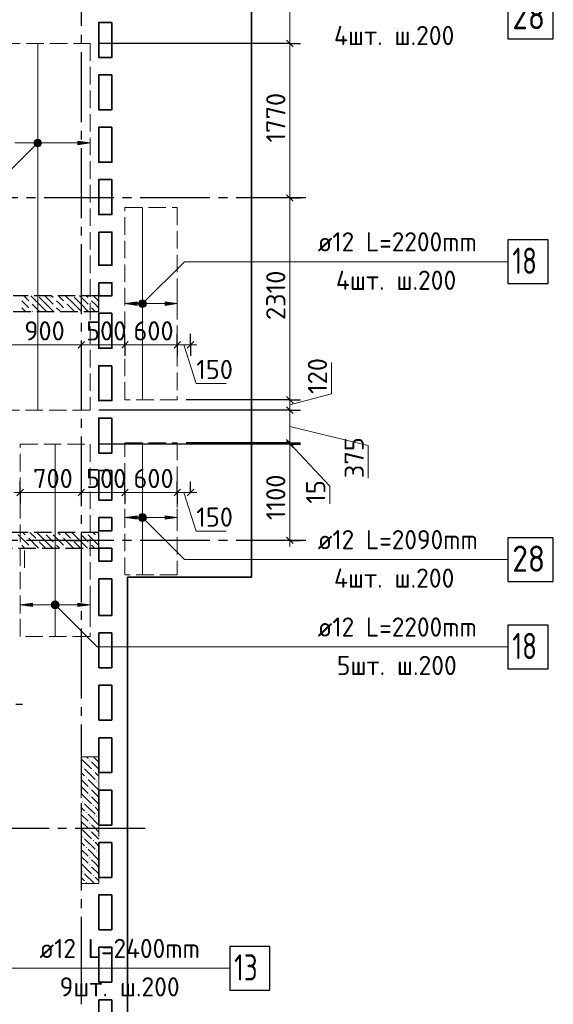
# Model space of a CAD drawing. Header units: millimetres. Extents: x 40580 to 1930067, y -240640 to 81020.
# Tile 244 of 256: x 736516 to 742630, y -203334 to -192060. Entities that reach past the tile are written whole.
import ezdxf

# ---------------------------------------------------------------- set-up
doc = ezdxf.new("R2010")
doc.units = ezdxf.units.MM
for name, pattern in [('______2', [270, 200, -70]), ('______5', [1100, 800, -100, 100, -100]), ('CENTER', [2, 1.25, -0.25, 0.25, -0.25])]:
    doc.linetypes.add(name, pattern=pattern)
for name, color, linetype, lineweight in [('Standard', 7, 'Continuous', 25), ('ДОП Верх по Х', 7, 'Continuous', 25), ('ЖБ Перекрытие верхний уровень', 7, 'Continuous', 35), ('ОСИ', 7, 'CENTER', 15), ('Позиционная метка номер позиции', 7, 'Continuous', 13), ('Примечания', 7, 'Continuous', 13)]:
    doc.layers.add(name, color=color, linetype=linetype, lineweight=lineweight)
doc.layers.add('ЖБ Пилон', color=7, linetype='______2', lineweight=13, true_color=0xa0a0a0)
doc.layers.add('ЖБ Стена верхний уровень', color=7, linetype='______2', true_color=0x656565)
doc.styles.add('ISOCPEUR', font='isocpeur.ttf')

msp = doc.modelspace()

# ---------------------------------------------------------------- hatches: boundary and pattern name
at = {"layer": 'ДОП Верх по Х', "linetype": 'Continuous', "lineweight": 13, "transparency": 33554687}
for points in [[(736690.1, -193490), (736690.1, -193452.5), (736684.8, -193471.3)], [(736690.1, -193452.5), (736703.6, -193503.5), (736703.6, -193439)], [(736690.1, -193452.5), (736690.1, -193490), (736703.6, -193503.5)], [(736703.6, -193439), (736722.3, -193508.8), (736722.3, -193433.8)], [(736703.6, -193439), (736703.6, -193503.5), (736722.3, -193508.8)], [(736722.3, -193433.8), (736722.3, -193508.8), (736741.1, -193503.5)], [(736722.3, -193433.8), (736741.1, -193503.5), (736741.1, -193439)], [(736741.1, -193439), (736741.1, -193503.5), (736754.6, -193490)], [(736741.1, -193439), (736754.6, -193490), (736754.6, -193452.5)], [(736754.6, -193452.5), (736754.6, -193490), (736759.8, -193471.3)], [(737182.3, -193491.3), (737322.3, -193471.3), (737182.3, -193451.3)], [(737890.1, -195330), (737890.1, -195292.5), (737884.8, -195311.3)], [(737890.1, -195292.5), (737903.6, -195343.5), (737903.6, -195279)], [(737890.1, -195292.5), (737890.1, -195330), (737903.6, -195343.5)], [(737903.6, -195279), (737922.3, -195348.8), (737922.3, -195273.8)], [(737903.6, -195279), (737903.6, -195343.5), (737922.3, -195348.8)], [(737922.3, -195273.8), (737922.3, -195348.8), (737941.1, -195343.5)], [(737922.3, -195273.8), (737941.1, -195343.5), (737941.1, -195279)], [(737941.1, -195279), (737941.1, -195343.5), (737954.6, -195330)], [(737941.1, -195279), (737954.6, -195330), (737954.6, -195292.5)], [(737954.6, -195292.5), (737954.6, -195330), (737959.8, -195311.3)], [(738182.3, -195331.3), (738322.3, -195311.3), (738182.3, -195291.3)], [(737890.1, -197779), (737890.1, -197741.5), (737884.8, -197760.3)], [(737890.1, -197741.5), (737903.6, -197792.5), (737903.6, -197728)], [(737890.1, -197741.5), (737890.1, -197779), (737903.6, -197792.5)], [(737903.6, -197728), (737922.3, -197797.8), (737922.3, -197722.8)], [(737903.6, -197728), (737903.6, -197792.5), (737922.3, -197797.8)], [(737922.3, -197722.8), (737922.3, -197797.8), (737941.1, -197792.5)], [(737922.3, -197722.8), (737941.1, -197792.5), (737941.1, -197728)], [(737941.1, -197728), (737941.1, -197792.5), (737954.6, -197779)], [(737941.1, -197728), (737954.6, -197779), (737954.6, -197741.5)], [(737954.6, -197741.5), (737954.6, -197779), (737959.8, -197760.3)], [(738182.3, -197780.3), (738322.3, -197760.3), (738182.3, -197740.3)], [(736890.1, -198779), (736890.1, -198741.5), (736884.8, -198760.3)], [(736890.1, -198741.5), (736903.6, -198792.5), (736903.6, -198728)], [(736890.1, -198741.5), (736890.1, -198779), (736903.6, -198792.5)], [(736903.6, -198728), (736922.3, -198797.8), (736922.3, -198722.8)], [(736903.6, -198728), (736903.6, -198792.5), (736922.3, -198797.8)], [(736922.3, -198722.8), (736922.3, -198797.8), (736941.1, -198792.5)], [(736922.3, -198722.8), (736941.1, -198792.5), (736941.1, -198728)], [(736941.1, -198728), (736941.1, -198792.5), (736954.6, -198779)], [(736941.1, -198728), (736954.6, -198779), (736954.6, -198741.5)], [(736954.6, -198741.5), (736954.6, -198779), (736959.8, -198760.3)], [(737182.3, -198780.3), (737322.3, -198760.3), (737182.3, -198740.3)]]:
    msp.add_hatch(color=7, dxfattribs=at).paths.add_polyline_path(points)
for points in [[(737862.3, -195331.3), (737722.3, -195311.3), (737862.3, -195291.3)], [(737862.3, -197780.3), (737722.3, -197760.3), (737862.3, -197740.3)], [(736662.3, -198780.3), (736522.3, -198760.3), (736662.3, -198740.3)]]:
    msp.add_hatch(color=7, dxfattribs=at).paths.add_polyline_path(points, flags=16)
at = {"layer": 'ЖБ Пилон', "linetype": 'Continuous', "lineweight": -3, "transparency": 33554687}
for points in [[(737312.8, -200538.2), (737319.3, -200531.7), (737325.8, -200538.2), (737319.3, -200544.7)], [(737232.8, -200618.2), (737239.3, -200611.7), (737245.8, -200618.2), (737239.3, -200624.7)], [(737352.8, -200658.2), (737359.3, -200651.7), (737365.8, -200658.2), (737359.3, -200664.7)], [(737272.8, -200738.2), (737279.3, -200731.7), (737285.8, -200738.2), (737279.3, -200744.7)], [(737392.8, -200778.2), (737399.3, -200771.7), (737405.8, -200778.2), (737399.3, -200784.7)], [(737312.8, -200858.2), (737319.3, -200851.7), (737325.8, -200858.2), (737319.3, -200864.7)], [(737232.8, -201018.2), (737239.3, -201011.7), (737245.8, -201018.2), (737239.3, -201024.7)], [(737312.8, -200938.2), (737319.3, -200931.7), (737325.8, -200938.2), (737319.3, -200944.7)], [(737352.8, -201058.2), (737359.3, -201051.7), (737365.8, -201058.2), (737359.3, -201064.7)], [(737272.8, -201138.2), (737279.3, -201131.7), (737285.8, -201138.2), (737279.3, -201144.7)], [(737392.8, -201178.2), (737399.3, -201171.7), (737405.8, -201178.2), (737399.3, -201184.7)], [(737312.8, -201258.2), (737319.3, -201251.7), (737325.8, -201258.2), (737319.3, -201264.7)], [(737312.8, -201338.2), (737319.3, -201331.7), (737325.8, -201338.2), (737319.3, -201344.7)], [(737232.8, -201418.2), (737239.3, -201411.7), (737245.8, -201418.2), (737239.3, -201424.7)], [(737352.8, -201458.2), (737359.3, -201451.7), (737365.8, -201458.2), (737359.3, -201464.7)], [(737272.8, -201538.2), (737279.3, -201531.7), (737285.8, -201538.2), (737279.3, -201544.7)], [(737392.8, -201578.2), (737399.3, -201571.7), (737405.8, -201578.2), (737399.3, -201584.7)], [(737312.8, -201658.2), (737319.3, -201651.7), (737325.8, -201658.2), (737319.3, -201664.7)], [(737312.8, -201738.2), (737319.3, -201731.7), (737325.8, -201738.2), (737319.3, -201744.7)], [(737232.8, -201818.2), (737239.3, -201811.7), (737245.8, -201818.2), (737239.3, -201824.7)], [(737352.8, -201858.2), (737359.3, -201851.7), (737365.8, -201858.2), (737359.3, -201864.7)], [(737272.8, -201938.2), (737279.3, -201931.7), (737285.8, -201938.2), (737279.3, -201944.7)]]:
    msp.add_hatch(color=7, dxfattribs=at).paths.add_polyline_path(points, flags=16)
at = {"layer": 'Позиционная метка номер позиции', "linetype": 'Continuous', "lineweight": 13, "transparency": 33554687}
for points in [[(736754.1, -193503.1), (736690.5, -193439.5), (736679, -193459.8)], [(736754.1, -193503.1), (736679, -193459.8), (736733.8, -193514.6)], [(736733.8, -193514.6), (736679, -193459.8), (736679, -193482.8)], [(736765.6, -193482.8), (736710.8, -193428), (736690.5, -193439.5)], [(736765.6, -193482.8), (736690.5, -193439.5), (736754.1, -193503.1)], [(736765.6, -193459.8), (736733.8, -193428), (736710.8, -193428)], [(736765.6, -193459.8), (736710.8, -193428), (736765.6, -193482.8)], [(736733.8, -193428), (736765.6, -193459.8), (736754.1, -193439.5)], [(736733.8, -193514.6), (736679, -193482.8), (736710.8, -193514.6)], [(736710.8, -193514.6), (736679, -193482.8), (736690.5, -193503.1)], [(737879, -195299.8), (737954.1, -195343.1), (737890.5, -195279.5)], [(737879, -195322.7), (737933.8, -195354.6), (737879, -195299.8)], [(737879, -195299.8), (737933.8, -195354.6), (737954.1, -195343.1)], [(737910.8, -195354.6), (737879, -195322.7), (737890.5, -195343.1)], [(737879, -195322.7), (737910.8, -195354.6), (737933.8, -195354.6)], [(737890.5, -195279.5), (737965.6, -195322.7), (737910.8, -195268)], [(737890.5, -195279.5), (737954.1, -195343.1), (737965.6, -195322.7)], [(737910.8, -195268), (737965.6, -195322.7), (737965.6, -195299.8)], [(737910.8, -195268), (737965.6, -195299.8), (737933.8, -195268)], [(737933.8, -195268), (737965.6, -195299.8), (737954.1, -195279.5)], [(737879, -197748.8), (737910.8, -197717), (737890.5, -197728.5)], [(737910.8, -197717), (737879, -197748.8), (737879, -197771.7)], [(737910.8, -197717), (737879, -197771.7), (737933.8, -197717)], [(737933.8, -197717), (737879, -197771.7), (737890.5, -197792.1)], [(737933.8, -197717), (737890.5, -197792.1), (737954.1, -197728.5)], [(737954.1, -197728.5), (737890.5, -197792.1), (737910.8, -197803.6)], [(737954.1, -197728.5), (737910.8, -197803.6), (737965.6, -197748.8)], [(737965.6, -197748.8), (737910.8, -197803.6), (737933.8, -197803.6)], [(737965.6, -197748.8), (737933.8, -197803.6), (737965.6, -197771.7)], [(737965.6, -197771.7), (737933.8, -197803.6), (737954.1, -197792.1)], [(736879, -198748.8), (736910.8, -198717), (736890.5, -198728.5)], [(736910.8, -198717), (736879, -198748.8), (736879, -198771.7)], [(736910.8, -198717), (736879, -198771.7), (736933.8, -198717)], [(736933.8, -198717), (736879, -198771.7), (736890.5, -198792.1)], [(736933.8, -198717), (736890.5, -198792.1), (736954.1, -198728.5)], [(736954.1, -198728.5), (736890.5, -198792.1), (736910.8, -198803.6)], [(736954.1, -198728.5), (736910.8, -198803.6), (736965.6, -198748.8)], [(736965.6, -198748.8), (736910.8, -198803.6), (736933.8, -198803.6)], [(736965.6, -198748.8), (736933.8, -198803.6), (736965.6, -198771.7)], [(736965.6, -198771.7), (736933.8, -198803.6), (736954.1, -198792.1)]]:
    msp.add_hatch(color=7, dxfattribs=at).paths.add_polyline_path(points)

# ---------------------------------------------------------------- linework, layer by layer
at = {"layer": 'Standard', "color": 7, "linetype": 'Continuous', "lineweight": 13, "transparency": 33554687}
for p, q in [((739610.2, -192331.3), (739610.2, -191298.3)), ((739610.2, -194101.3), (739610.2, -192331.3)), ((739610.2, -196411.3), (739610.2, -194101.3)), ((737222.3, -195782.9), (737722.3, -195782.9)), ((737722.3, -195782.9), (738322.3, -195782.9)), ((738322.3, -195782.9), (738472.3, -195782.9)), ((738397.3, -195782.9), (738538.5, -196224.8)), ((738472.3, -195782.9), (738547.3, -195782.9)), ((740087.5, -196345.2), (740087.5, -195985.5)), ((738538.5, -196224.8), (738882.6, -196224.8)), ((739610.2, -196471.3), (740087.5, -196345.2)), ((739610.2, -196531.3), (739610.2, -196411.3)), ((739610.2, -196904.3), (739610.2, -196531.3)), ((739610.2, -196717.8), (740509.1, -196934.4)), ((739610.2, -196921.3), (739610.2, -196904.3)), ((739610.2, -196912.8), (740068.1, -197399.2)), ((740509.1, -196934.4), (740509.1, -197309.6)), ((740068.1, -197399.2), (740068.1, -197602.4)), ((736522.3, -197472.9), (736447.3, -197472.9)), ((737222.3, -197472.9), (737722.3, -197472.9)), ((737722.3, -197472.9), (738322.3, -197472.9)), ((738322.3, -197472.9), (738472.3, -197472.9)), ((738397.3, -197472.9), (738538.5, -197914.8)), ((738472.3, -197472.9), (738547.3, -197472.9)), ((738538.5, -197914.8), (738882.6, -197914.8)), ((739610.2, -198021.3), (739610.2, -198096.3))]:
    msp.add_line(p, q, dxfattribs=at)
at = {"layer": 'Standard', "color": 251, "linetype": 'Continuous', "lineweight": -3, "true_color": 0x656565, "transparency": 33554687}
for p, q in [((739610.2, -192331.3), (739485.2, -192331.3)), ((739610.2, -192331.3), (739735.2, -192331.3)), ((739610.2, -194101.3), (739485.2, -194101.3)), ((739610.2, -194101.3), (739735.2, -194101.3)), ((739610.2, -194101.3), (739610.2, -194101.3)), ((737722.3, -195782.9), (737722.3, -195657.9)), ((738322.3, -195782.9), (738322.3, -195657.9)), ((738472.3, -195782.9), (738472.3, -195657.9)), ((737722.3, -195782.9), (737722.3, -195907.9)), ((738322.3, -195782.9), (738322.3, -195907.9)), ((738472.3, -195782.9), (738472.3, -195907.9)), ((739610.2, -196411.3), (739485.2, -196411.3)), ((739610.2, -196411.3), (739735.2, -196411.3)), ((739610.2, -196531.3), (739485.2, -196531.3)), ((739610.2, -196531.3), (739735.2, -196531.3)), ((739610.2, -196904.3), (739485.2, -196904.3)), ((739610.2, -196921.3), (739485.2, -196921.3)), ((739610.2, -196904.3), (739735.2, -196904.3)), ((739610.2, -196921.3), (739735.2, -196921.3)), ((736522.3, -197472.9), (736522.3, -197347.9)), ((737722.3, -197472.9), (737722.3, -197347.9)), ((738322.3, -197472.9), (738322.3, -197347.9)), ((738472.3, -197472.9), (738472.3, -197347.9)), ((736522.3, -197472.9), (736522.3, -197597.9)), ((737722.3, -197472.9), (737722.3, -197597.9)), ((738322.3, -197472.9), (738322.3, -197597.9)), ((737094, -198021.3), (736672.3, -198021.3)), ((737094, -198021.3), (736969, -198021.3)), ((737094, -198021.3), (737219, -198021.3)), ((739610.2, -198021.3), (739485.2, -198021.3)), ((739610.2, -198021.3), (739735.2, -198021.3)), ((739610.2, -198021.3), (739610.2, -198021.3))]:
    msp.add_line(p, q, dxfattribs=at)
at = {"layer": 'Standard', "color": 7, "linetype": 'Continuous', "lineweight": 25, "transparency": 33554687}
for p, q in [((739647.7, -192368.8), (739572.7, -192293.8)), ((739647.7, -194138.8), (739572.7, -194063.8)), ((737184.8, -195820.4), (737259.8, -195745.4)), ((737684.8, -195820.4), (737759.8, -195745.4)), ((738284.8, -195820.4), (738359.8, -195745.4)), ((738434.8, -195820.4), (738509.8, -195745.4)), ((739647.7, -196448.8), (739572.7, -196373.8)), ((739647.7, -196568.8), (739572.7, -196493.8)), ((739647.7, -196941.8), (739572.7, -196866.8)), ((739647.7, -196958.8), (739572.7, -196883.8)), ((736484.8, -197510.4), (736559.8, -197435.4)), ((737184.8, -197510.4), (737259.8, -197435.4)), ((737684.8, -197510.4), (737759.8, -197435.4)), ((738284.8, -197510.4), (738359.8, -197435.4)), ((738434.8, -197510.4), (738509.8, -197435.4)), ((739647.7, -198058.8), (739572.7, -197983.8))]:
    msp.add_line(p, q, dxfattribs=at)
at = {"layer": 'Standard', "color": 7, "linetype": 'Continuous', "lineweight": -3, "transparency": 33554687}
msp.add_line((736472.3, -199895.5), (736547.3, -199895.5), dxfattribs=at)
at = {"layer": 'Standard', "color": 251, "linetype": 'Continuous', "lineweight": -3, "true_color": 0x656565, "transparency": 33554687}
for points in [[(739610.2, -192331.3), (739593.2, -192331.3), (739593.2, -192331.3), (739593.2, -192331.3), (739593.2, -192331.3), (737422.3, -192331.3)], [(739610.2, -196411.3), (739593.2, -196411.3), (739593.2, -196411.3), (739593.2, -196411.3), (739593.2, -196411.3), (739593.2, -196411.3), (739593.2, -196411.3), (739593.2, -196411.3), (739593.2, -196411.3), (738422.3, -196411.3)], [(739610.2, -196531.3), (739593.2, -196531.3), (739593.2, -196531.3), (739593.2, -196531.3), (739593.2, -196531.3), (739593.2, -196531.3), (739593.2, -196531.3), (739593.2, -196531.3), (739593.2, -196531.3), (737422.3, -196531.3)], [(739610.2, -196921.3), (739593.2, -196921.3), (739593.2, -196921.3), (739593.2, -196921.3), (739593.2, -196921.3), (739593.2, -196921.3), (739593.2, -196921.3), (739593.2, -196921.3), (739593.2, -196921.3), (737422.3, -196921.3)], [(739610.2, -196904.3), (739593.2, -196904.3), (739593.2, -196904.3), (739593.2, -196904.3), (739593.2, -196904.3), (739593.2, -196904.3), (739593.2, -196904.3), (739593.2, -196904.3), (739593.2, -196904.3), (738422.3, -196904.3)]]:
    msp.add_lwpolyline(points, dxfattribs=at)
at = {"layer": 'Standard', "color": 7, "linetype": 'Continuous', "lineweight": 13, "transparency": 33554687}
for points in [[(736322.3, -195782.9), (736632.8, -195782.9), (736632.8, -195782.9), (737222.3, -195782.9)], [(739610.2, -198021.3), (739610.2, -197883.6), (739610.2, -197883.6), (739610.2, -197878.7), (739610.2, -197878.7), (739610.2, -197862.5), (739610.2, -197862.5), (739610.2, -197781.5), (739610.2, -197781.5), (739610.2, -197131.7), (739610.2, -197131.7), (739610.2, -196921.3)], [(736522.3, -197472.9), (736724, -197472.9), (736724, -197472.9), (737222.3, -197472.9)]]:
    msp.add_lwpolyline(points, dxfattribs=at)
at = {"layer": 'ДОП Верх по Х', "color": 7, "linetype": 'Continuous', "lineweight": 18, "transparency": 33554687}
for p, q in [((736722.3, -192338.3), (736722.3, -196524.3)), ((737922.3, -194217.3), (737922.3, -196405.3)), ((736922.3, -199115.3), (736922.3, -196927.3)), ((737922.3, -196910.3), (737922.3, -198410.3))]:
    msp.add_line(p, q, dxfattribs=at)
at = {"layer": 'ДОП Верх по Х', "color": 251, "linetype": 'Continuous', "lineweight": 13, "true_color": 0x494949, "transparency": 33554687}
for p, q in [((736722.3, -193433.8), (736722.3, -193433.8)), ((737322.3, -193471.3), (737182.3, -193451.3)), ((737182.3, -193451.3), (737182.3, -193491.3)), ((736462.3, -193471.3), (736692.3, -193471.3)), ((736722.3, -193508.8), (736722.3, -193508.8)), ((736752.3, -193471.3), (737182.3, -193471.3)), ((737182.3, -193491.3), (737322.3, -193471.3)), ((737322.3, -193471.3), (737322.3, -193471.3)), ((737722.3, -195311.3), (737722.3, -195211.3)), ((738322.3, -195311.3), (738322.3, -195211.3)), ((737722.3, -195311.3), (737862.3, -195291.3)), ((737862.3, -195331.3), (737722.3, -195311.3)), ((737722.3, -195311.3), (737722.3, -195311.3)), ((737862.3, -195291.3), (737862.3, -195331.3)), ((737862.3, -195311.3), (737892.3, -195311.3)), ((737922.3, -195273.8), (737922.3, -195273.8)), ((737922.3, -195348.8), (737922.3, -195348.8)), ((737952.3, -195311.3), (738182.3, -195311.3)), ((738322.3, -195311.3), (738182.3, -195291.3)), ((738182.3, -195291.3), (738182.3, -195331.3)), ((738182.3, -195331.3), (738322.3, -195311.3)), ((738322.3, -195311.3), (738322.3, -195311.3)), ((737722.3, -197760.3), (737722.3, -197660.3)), ((737722.3, -197760.3), (737862.3, -197740.3)), ((737862.3, -197740.3), (737862.3, -197780.3)), ((737922.3, -197722.8), (737922.3, -197722.8)), ((738322.3, -197760.3), (738182.3, -197740.3)), ((738182.3, -197740.3), (738182.3, -197780.3)), ((738322.3, -197760.3), (738322.3, -197660.3)), ((737862.3, -197780.3), (737722.3, -197760.3)), ((737722.3, -197760.3), (737722.3, -197860.3)), ((737722.3, -197760.3), (737722.3, -197760.3)), ((737862.3, -197760.3), (737892.3, -197760.3)), ((737922.3, -197797.8), (737922.3, -197797.8)), ((737952.3, -197760.3), (738182.3, -197760.3)), ((738182.3, -197780.3), (738322.3, -197760.3)), ((738322.3, -197760.3), (738322.3, -197860.3)), ((738322.3, -197760.3), (738322.3, -197760.3)), ((736572.3, -198235.8), (736572.3, -198135.8)), ((736572.3, -198235.8), (736572.3, -198335.8)), ((736522.3, -198760.3), (736522.3, -198660.3)), ((736522.3, -198760.3), (736662.3, -198740.3)), ((736662.3, -198780.3), (736522.3, -198760.3)), ((736522.3, -198760.3), (736522.3, -198860.3)), ((736522.3, -198760.3), (736522.3, -198760.3)), ((736662.3, -198740.3), (736662.3, -198780.3)), ((736662.3, -198760.3), (736892.3, -198760.3)), ((736922.3, -198722.8), (736922.3, -198722.8)), ((736952.3, -198760.3), (737182.3, -198760.3)), ((737322.3, -198760.3), (737182.3, -198740.3)), ((737182.3, -198740.3), (737182.3, -198780.3)), ((737182.3, -198780.3), (737322.3, -198760.3)), ((737322.3, -198760.3), (737322.3, -198660.3)), ((737322.3, -198760.3), (737322.3, -198860.3)), ((737322.3, -198760.3), (737322.3, -198760.3)), ((736922.3, -198797.8), (736922.3, -198797.8))]:
    msp.add_line(p, q, dxfattribs=at)
at = {"layer": 'ДОП Верх по Х', "color": 7, "linetype": 'Continuous', "lineweight": 13, "transparency": 33554687}
for p, q in [((739910.2, -194830.5), (741996.2, -194830.5)), ((739910.2, -198241.1), (741952.2, -198241.1)), ((739910.2, -199241.1), (741996.2, -199241.1)), ((736722.3, -202921.3), (738830.3, -202921.3))]:
    msp.add_line(p, q, dxfattribs=at)
at = {"layer": 'ДОП Верх по Х', "color": 7, "linetype": 'Continuous', "lineweight": 25, "transparency": 33554687}
for points in [[(742110.2, -192278.3), (742630.2, -192278.3), (742630.2, -191778.3), (742110.2, -191778.3), (742110.2, -192278.3)], [(742110.2, -195080.5), (742570.2, -195080.5), (742570.2, -194580.5), (742110.2, -194580.5), (742110.2, -195080.5)], [(742110.2, -198491.1), (742630.2, -198491.1), (742630.2, -197991.1), (742110.2, -197991.1), (742110.2, -198491.1)], [(742110.2, -199491.1), (742570.2, -199491.1), (742570.2, -198991.1), (742110.2, -198991.1), (742110.2, -199491.1)], [(738922.3, -203171.3), (739382.3, -203171.3), (739382.3, -202671.3), (738922.3, -202671.3), (738922.3, -203171.3)]]:
    msp.add_lwpolyline(points, dxfattribs=at)
at = {"layer": 'ДОП Верх по Х', "color": 251, "linetype": 'Continuous', "lineweight": 13, "true_color": 0x494949, "transparency": 33554687}
for centre in [(736722.3, -193471.3), (737922.3, -195311.3), (737922.3, -197760.3), (736922.3, -198760.3)]:
    msp.add_circle(centre, 37.5, dxfattribs=at)
at = {"layer": 'ЖБ Перекрытие верхний уровень', "transparency": 33554687}
for p, q in [((737422.3, -198261.3), (737422.3, -198111.3)), ((737422.3, -198111.3), (737572.3, -198111.3)), ((737572.3, -198111.3), (737572.3, -198261.3)), ((737572.3, -198261.3), (737422.3, -198261.3)), ((737422.3, -198881.3), (737422.3, -198461.3)), ((737422.3, -198461.3), (737572.3, -198461.3)), ((737572.3, -198461.3), (737572.3, -198881.3)), ((737752.3, -207281.3), (737752.3, -198441.3)), ((737572.3, -198881.3), (737422.3, -198881.3)), ((737422.3, -199081.3), (737572.3, -199081.3)), ((737422.3, -199481.3), (737422.3, -199081.3)), ((737572.3, -199081.3), (737572.3, -199481.3)), ((737572.3, -199481.3), (737422.3, -199481.3)), ((737422.3, -200081.3), (737422.3, -199681.3)), ((737422.3, -199681.3), (737572.3, -199681.3)), ((737572.3, -199681.3), (737572.3, -200081.3)), ((737572.3, -200081.3), (737422.3, -200081.3)), ((737422.3, -200281.3), (737572.3, -200281.3)), ((737422.3, -200681.3), (737422.3, -200281.3)), ((737572.3, -200281.3), (737572.3, -200681.3)), ((737572.3, -200681.3), (737422.3, -200681.3)), ((737422.3, -201281.3), (737422.3, -200881.3)), ((737422.3, -200881.3), (737572.3, -200881.3)), ((737572.3, -200881.3), (737572.3, -201281.3)), ((737572.3, -201281.3), (737422.3, -201281.3)), ((737422.3, -201481.3), (737572.3, -201481.3)), ((737422.3, -201881.3), (737422.3, -201481.3)), ((737572.3, -201481.3), (737572.3, -201881.3)), ((737572.3, -201881.3), (737422.3, -201881.3)), ((737422.3, -202481.3), (737422.3, -202081.3)), ((737422.3, -202081.3), (737572.3, -202081.3)), ((737572.3, -202081.3), (737572.3, -202481.3)), ((737572.3, -202481.3), (737422.3, -202481.3)), ((737422.3, -202681.3), (737572.3, -202681.3)), ((737422.3, -203081.3), (737422.3, -202681.3)), ((737572.3, -202681.3), (737572.3, -203081.3)), ((737572.3, -203081.3), (737422.3, -203081.3)), ((737422.3, -203681.3), (737422.3, -203281.3)), ((737422.3, -203281.3), (737572.3, -203281.3)), ((737572.3, -203281.3), (737572.3, -203681.3))]:
    msp.add_line(p, q, dxfattribs=at)
at = {"layer": 'ЖБ Перекрытие верхний уровень', "transparency": 33554687, "extrusion": (0, 0, -1)}
msp.add_lwpolyline([(-737752.3, -198441.3), (-739172.3, -198441.3), (-739172.3, -189761.3), (-737752.3, -189761.3)], dxfattribs=at)
at = {"layer": 'ЖБ Перекрытие верхний уровень', "transparency": 33554687}
for points in [[(737572.3, -192091.3), (737572.3, -192491.3), (737422.3, -192491.3), (737422.3, -192091.3)], [(737572.3, -192691.3), (737572.3, -193091.3), (737422.3, -193091.3), (737422.3, -192691.3)], [(737572.3, -193291.3), (737572.3, -193691.3), (737422.3, -193691.3), (737422.3, -193291.3)], [(737572.3, -193891.3), (737572.3, -194291.3), (737422.3, -194291.3), (737422.3, -193891.3)], [(737572.3, -195421.3), (737572.3, -195821.3), (737422.3, -195821.3), (737422.3, -195421.3)], [(737572.3, -196021.3), (737572.3, -196421.3), (737422.3, -196421.3), (737422.3, -196021.3)], [(737572.3, -196621.3), (737572.3, -197021.3), (737422.3, -197021.3), (737422.3, -196621.3)], [(737572.3, -197221.3), (737572.3, -197561.3), (737422.3, -197561.3), (737422.3, -197221.3)], [(737572.3, -197761.3), (737572.3, -197911.3), (737422.3, -197911.3), (737422.3, -197761.3)]]:
    msp.add_lwpolyline(points, close=True, dxfattribs=at)
at = {"layer": 'ЖБ Перекрытие верхний уровень', "transparency": 33554687, "extrusion": (0, 0, -1)}
for points in [[(-737422.3, -194491.3), (-737422.3, -194871.3), (-737572.3, -194871.3), (-737572.3, -194491.3)], [(-737422.3, -195071.3), (-737422.3, -195221.3), (-737572.3, -195221.3), (-737572.3, -195071.3)]]:
    msp.add_lwpolyline(points, close=True, dxfattribs=at)
at = {"layer": 'ЖБ Пилон', "color": 253, "linetype": '______2', "lineweight": 13, "true_color": 0xa0a0a0, "transparency": 33554687}
for p, q in [((737222.3, -200501.5), (737222.3, -201951.5)), ((737422.3, -200501.5), (737222.3, -200501.5)), ((737422.3, -201951.5), (737422.3, -200501.5)), ((737222.3, -201951.5), (737422.3, -201951.5))]:
    msp.add_line(p, q, dxfattribs=at)
at = {"layer": 'ЖБ Пилон', "color": 9, "linetype": 'Continuous', "lineweight": -3, "true_color": 0xc7c7c7, "transparency": 33554687}
for p, q in [((737222.3, -200521.2), (737339.3, -200638.2)), ((737282.6, -200501.5), (737299.3, -200518.2)), ((737339.3, -200558.2), (737422.3, -200641.2)), ((737379.3, -200518.2), (737362.6, -200501.5)), ((737419.3, -200558.2), (737379.3, -200518.2)), ((737259.3, -200638.2), (737379.3, -200758.2)), ((737259.3, -200718.2), (737222.3, -200681.2)), ((737222.3, -200761.2), (737299.3, -200838.2)), ((737299.3, -200758.2), (737419.3, -200878.2)), ((737379.3, -200678.2), (737422.3, -200721.2)), ((737222.3, -200841.2), (737299.3, -200918.2)), ((737379.3, -200918.2), (737339.3, -200878.2)), ((737422.3, -200801.2), (737419.3, -200798.2)), ((737222.3, -200921.2), (737339.3, -201038.2)), ((737339.3, -200958.2), (737422.3, -201041.2)), ((737419.3, -200958.2), (737379.3, -200918.2)), ((737259.3, -201118.2), (737222.3, -201081.2)), ((737259.3, -201038.2), (737379.3, -201158.2)), ((737379.3, -201078.2), (737422.3, -201121.2)), ((737222.3, -201161.2), (737299.3, -201238.2)), ((737299.3, -201158.2), (737419.3, -201278.2)), ((737422.3, -201201.2), (737419.3, -201198.2)), ((737222.3, -201241.2), (737299.3, -201318.2)), ((737222.3, -201321.2), (737339.3, -201438.2)), ((737379.3, -201318.2), (737339.3, -201278.2)), ((737419.3, -201358.2), (737379.3, -201318.2)), ((737259.3, -201438.2), (737379.3, -201558.2)), ((737339.3, -201358.2), (737422.3, -201441.2)), ((737259.3, -201518.2), (737222.3, -201481.2)), ((737222.3, -201561.2), (737299.3, -201638.2)), ((737299.3, -201558.2), (737419.3, -201678.2)), ((737379.3, -201478.2), (737422.3, -201521.2)), ((737222.3, -201641.2), (737299.3, -201718.2)), ((737379.3, -201718.2), (737339.3, -201678.2)), ((737422.3, -201601.2), (737419.3, -201598.2)), ((737222.3, -201721.2), (737339.3, -201838.2)), ((737339.3, -201758.2), (737422.3, -201841.2)), ((737419.3, -201758.2), (737379.3, -201718.2)), ((737259.3, -201918.2), (737222.3, -201881.2)), ((737259.3, -201838.2), (737372.6, -201951.5)), ((737379.3, -201878.2), (737422.3, -201921.2))]:
    msp.add_line(p, q, dxfattribs=at)
at = {"layer": 'ЖБ Стена верхний уровень', "color": 251, "linetype": '______2', "lineweight": -3, "true_color": 0x656565, "transparency": 33554687}
for p, q in [((737422.3, -195221.3), (736442.3, -195221.3)), ((737422.3, -195401.3), (737422.3, -195221.3)), ((736442.3, -195401.3), (737422.3, -195401.3)), ((737422.3, -197931.3), (732322.3, -197931.3)), ((737422.3, -198111.3), (737422.3, -197931.3)), ((731642.3, -198111.3), (737422.3, -198111.3))]:
    msp.add_line(p, q, dxfattribs=at)
at = {"layer": 'ЖБ Стена верхний уровень', "color": 9, "linetype": 'Continuous', "lineweight": -3, "true_color": 0xc7c7c7, "transparency": 33554687}
for p, q in [((736562.4, -195221.3), (736619.3, -195278.2)), ((736739.3, -195318.2), (736642.4, -195221.3)), ((736739.3, -195238.2), (736819.3, -195318.2)), ((736819.3, -195238.2), (736802.4, -195221.3)), ((736819.3, -195238.2), (736899.3, -195318.2)), ((736882.4, -195221.3), (736899.3, -195238.2)), ((736962.4, -195221.3), (737019.3, -195278.2)), ((737139.3, -195318.2), (737042.4, -195221.3)), ((737139.3, -195238.2), (737219.3, -195318.2)), ((737219.3, -195238.2), (737202.4, -195221.3)), ((737219.3, -195238.2), (737299.3, -195318.2)), ((737282.4, -195221.3), (737299.3, -195238.2)), ((737362.4, -195221.3), (737419.3, -195278.2)), ((736579.3, -195318.2), (736539.3, -195278.2)), ((736539.3, -195358.2), (736582.4, -195401.3)), ((736619.3, -195358.2), (736579.3, -195318.2)), ((736659.3, -195318.2), (736739.3, -195398.2)), ((736739.3, -195318.2), (736819.3, -195398.2)), ((736819.3, -195318.2), (736902.4, -195401.3)), ((736979.3, -195318.2), (736939.3, -195278.2)), ((736939.3, -195358.2), (736982.4, -195401.3)), ((737019.3, -195358.2), (736979.3, -195318.2)), ((737059.3, -195318.2), (737139.3, -195398.2)), ((737139.3, -195318.2), (737219.3, -195398.2)), ((737219.3, -195318.2), (737302.4, -195401.3)), ((737379.3, -195318.2), (737339.3, -195278.2)), ((737339.3, -195358.2), (737382.4, -195401.3)), ((737419.3, -195358.2), (737379.3, -195318.2)), ((736659.3, -195398.2), (736662.4, -195401.3)), ((737059.3, -195398.2), (737062.4, -195401.3)), ((736499.3, -197958.2), (736619.3, -198078.2)), ((736552.4, -197931.3), (736579.3, -197958.2)), ((736632.4, -197931.3), (736699.3, -197998.2)), ((736819.3, -198038.2), (736712.4, -197931.3)), ((736819.3, -197958.2), (736899.3, -198038.2)), ((736899.3, -197958.2), (737019.3, -198078.2)), ((736952.4, -197931.3), (736979.3, -197958.2)), ((737032.4, -197931.3), (737099.3, -197998.2)), ((737219.3, -198038.2), (737112.4, -197931.3)), ((737219.3, -197958.2), (737299.3, -198038.2)), ((737299.3, -197958.2), (737419.3, -198078.2)), ((737352.4, -197931.3), (737379.3, -197958.2)), ((736572.4, -198111.3), (736539.3, -198078.2)), ((736732.4, -198111.3), (736619.3, -197998.2)), ((736739.3, -198038.2), (736812.4, -198111.3)), ((736819.3, -198038.2), (736892.4, -198111.3)), ((736972.4, -198111.3), (736939.3, -198078.2)), ((737132.4, -198111.3), (737019.3, -197998.2)), ((737139.3, -198038.2), (737212.4, -198111.3)), ((737219.3, -198038.2), (737292.4, -198111.3)), ((737372.4, -198111.3), (737339.3, -198078.2)), ((737422.3, -198001.2), (737419.3, -197998.2))]:
    msp.add_line(p, q, dxfattribs=at)
at = {"layer": 'ОСИ', "color": 8, "linetype": '______5', "lineweight": -3, "transparency": 33554687}
for p, q in [((737222.3, -182531.3), (737222.3, -233251.3)), ((739795.5, -194101.3), (718998.3, -194101.3)), ((739795.5, -198021.3), (718998.3, -198021.3)), ((737952.3, -201321.3), (718998.3, -201321.3))]:
    msp.add_line(p, q, dxfattribs=at)
at = {"layer": 'Позиционная метка номер позиции', "color": 7, "linetype": 'Continuous', "lineweight": 13, "transparency": 33554687}
for p, q in [((736690.5, -193439.5), (736690.5, -193439.5)), ((736754.1, -193439.5), (736754.1, -193439.5)), ((736690.5, -193503.1), (736690.5, -193503.1)), ((736754.1, -193503.1), (736754.1, -193503.1)), ((737890.5, -195279.5), (737890.5, -195279.5)), ((737890.5, -195343.1), (737890.5, -195343.1)), ((737954.1, -195279.5), (737954.1, -195279.5)), ((737954.1, -195343.1), (737954.1, -195343.1)), ((737890.5, -197728.5), (737890.5, -197728.5)), ((737954.1, -197728.5), (737954.1, -197728.5)), ((737890.5, -197792.1), (737890.5, -197792.1)), ((737954.1, -197792.1), (737954.1, -197792.1)), ((736890.5, -198728.5), (736890.5, -198728.5)), ((736954.1, -198728.5), (736954.1, -198728.5)), ((736890.5, -198792.1), (736890.5, -198792.1)), ((736954.1, -198792.1), (736954.1, -198792.1))]:
    msp.add_line(p, q, dxfattribs=at)
for points in [[(736722.3, -193471.3), (736315, -193878.6), (736315, -194557.7), (732907, -194557.7)], [(737922.3, -195311.3), (738403.1, -194830.5), (742110.2, -194830.5)], [(737922.3, -197760.3), (738403.1, -198241.1), (742110.2, -198241.1)], [(736922.3, -198760.3), (737403.1, -199241.1), (742110.2, -199241.1)], [(735922.3, -204135.8), (736422.3, -203635.8), (736422.3, -202921.3), (738922.3, -202921.3)]]:
    msp.add_lwpolyline(points, dxfattribs=at)
for centre in [(736722.3, -193471.3), (737922.3, -195311.3), (737922.3, -197760.3), (736922.3, -198760.3)]:
    msp.add_circle(centre, 45, dxfattribs=at)
at = {"layer": 'Примечания', "color": 7, "linetype": '______2', "lineweight": 18, "transparency": 33554687}
for p, q in [((736322.3, -192331.3), (737322.3, -192331.3)), ((737322.3, -192331.3), (737322.3, -196531.3)), ((737722.3, -194211.3), (738322.3, -194211.3)), ((737722.3, -196411.3), (737722.3, -194211.3)), ((738322.3, -194211.3), (738322.3, -196411.3)), ((738322.3, -196411.3), (737722.3, -196411.3)), ((737322.3, -196531.3), (736322.3, -196531.3)), ((736522.3, -196921.3), (737322.3, -196921.3)), ((736522.3, -199121.3), (736522.3, -196921.3)), ((737322.3, -196921.3), (737322.3, -199121.3)), ((737722.3, -196904.3), (738322.3, -196904.3)), ((737722.3, -198416.3), (737722.3, -196904.3)), ((738322.3, -196904.3), (738322.3, -198416.3)), ((738322.3, -198416.3), (737722.3, -198416.3)), ((737322.3, -199121.3), (736522.3, -199121.3))]:
    msp.add_line(p, q, dxfattribs=at)

# ---------------------------------------------------------------- texts
at = {"layer": 'Standard', "color": 7, "linetype": 'Continuous', "lineweight": 25, "transparency": 33554687, "char_height": 220, "attachment_point": 7, "rotation": 90, "style": 'ISOCPEUR'}
for s, insert, width in [('1770', (739560.2, -193466.5), 625.735), ('2310', (739560.2, -195498.7), 610.159), ('120', (740037.4, -196345.2), 485.073), ('375', (740459.1, -197309.6), 500.814), ('1100', (739560.2, -197789.6), 578.848), ('15', (740018, -197602.4), 328.86)]:
    msp.add_mtext(s, dxfattribs=dict(at, insert=insert, width=width))
at = {"layer": 'Standard', "color": 7, "linetype": 'Continuous', "lineweight": 25, "transparency": 33554687, "char_height": 220, "attachment_point": 7, "style": 'ISOCPEUR'}
for s, insert, width in [('900', (736569, -195732.9), 531.973), ('500', (737276.8, -195732.9), 516.396), ('600', (737819, -195732.9), 531.967), ('150', (738538.5, -196174.8), 469.503), ('700', (736669, -197422.9), 531.973), ('500', (737276.8, -197422.9), 516.396), ('600', (737819, -197422.9), 531.967), ('150', (738538.5, -197864.8), 469.503)]:
    msp.add_mtext(s, dxfattribs=dict(at, insert=insert, width=width))
at = {"layer": 'ДОП Верх по Х', "color": 7, "linetype": 'Continuous', "lineweight": 13, "transparency": 33554687, "attachment_point": 7, "style": 'ISOCPEUR'}
for s, insert, char_height, width in [('{\\W0.8700;28}', (742160.2, -192168.3), 300, 550.811), ('\\W0.97;4шт. ш.200 ', (740117.2, -192351), 220, 1734.412), ('\\W0.96;ø12 L=2200mm ', (739930.2, -194713.1), 220, 2150.516), ('{\\W0.7500;18}', (742160.2, -194970.5), 300, 472.289), ('\\W0.97;4шт. ш.200 ', (740139.2, -195153.1), 220, 1734.406), ('\\W0.96;ø12 L=2090mm ', (739930.2, -198123.8), 220, 2150.516), ('{\\W0.8700;28}', (742160.2, -198381.1), 300, 550.811), ('\\W0.97;4шт. ш.200 ', (740117.2, -198563.8), 220, 1734.412), ('\\W0.96;ø12 L=2200mm ', (739930.2, -199123.8), 220, 2150.516), ('{\\W0.7500;18}', (742160.2, -199381.1), 300, 472.289), ('\\W0.97;5шт. ш.200 ', (740150.2, -199563.8), 220, 1712.337), ('\\W0.96;ø12 L=2400mm ', (736742.3, -202804), 220, 2173.901), ('\\W0.75;13', (738972.3, -203061.3), 300, 472.641), ('\\W0.97;9шт. ш.200 ', (736973.3, -203244), 220, 1713.197)]:
    msp.add_mtext(s, dxfattribs=dict(at, insert=insert, char_height=char_height, width=width))

doc.saveas('drawing.dxf')
